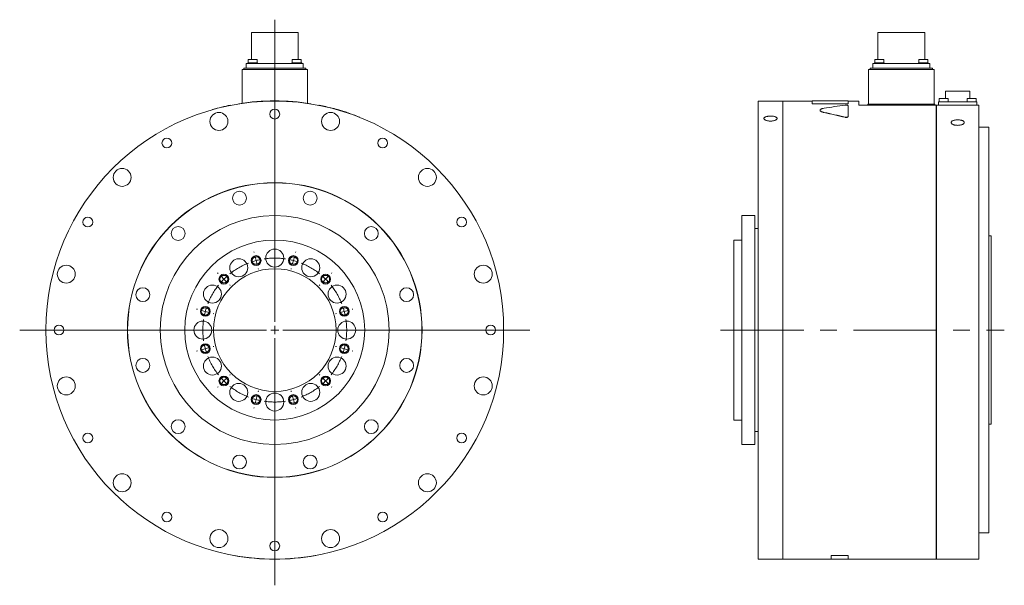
# Model space of a CAD drawing. Header units: millimetres. Extents: x 120 to 1515, y 63 to 1107.
# Tile 2 of 4: x 913 to 1515, y 432 to 778. Entities that reach past the tile are written whole.
import ezdxf

# ---------------------------------------------------------------- set-up
doc = ezdxf.new("R2010")
doc.units = ezdxf.units.MM
doc.header["$LTSCALE"] = 4
doc.linetypes.add('CENTERX2', pattern=[20.32, 12.7, -2.54, 2.54, -2.54])

# ---------------------------------------------------------------- blocks, each defined once
blk = doc.blocks.new('SW_CENTERMARKSYMBOL_0')
at = {"color": 6, "linetype": 'Continuous', "lineweight": 0}
for p, q in [((-24.07, 4.83), (-24.2, 5.31)), ((-22.78, 0), (-23.42, 2.41)), ((-22.78, 0), (-22.13, -2.41)), ((0, 0), (-0.65, -2.41)), ((0, 0), (0.65, 2.41)), ((1.29, 4.83), (1.42, 5.31)), ((-21.48, -4.83), (-21.35, -5.31)), ((-1.29, -4.83), (-1.42, -5.31)), ((-46.04, -7.85), (-46.39, -7.5)), ((-42.5, -11.39), (-44.27, -9.62)), ((-42.5, -11.39), (-40.73, -13.16)), ((19.72, -11.39), (17.96, -13.16)), ((19.72, -11.39), (21.49, -9.62)), ((23.26, -7.85), (23.61, -7.5)), ((-38.97, -14.92), (-38.61, -15.28)), ((16.19, -14.92), (15.84, -15.28)), ((-58.72, -29.82), (-59.2, -29.69)), ((35.94, -29.82), (36.43, -29.69)), ((-53.89, -31.11), (-56.3, -30.47)), ((-53.89, -31.11), (-51.47, -31.76)), ((-49.06, -32.41), (-48.58, -32.54)), ((26.28, -32.41), (25.8, -32.54)), ((31.11, -31.11), (28.7, -31.76)), ((31.11, -31.11), (33.53, -30.47)), ((-53.89, -53.89), (-56.3, -54.54)), ((-53.89, -53.89), (-51.47, -53.24)), ((-49.06, -52.59), (-48.58, -52.47)), ((26.28, -52.59), (25.8, -52.47)), ((31.11, -53.89), (28.7, -53.24)), ((31.11, -53.89), (33.53, -54.54)), ((-58.72, -55.18), (-59.2, -55.31)), ((35.94, -55.18), (36.43, -55.31)), ((-42.5, -73.61), (-40.73, -71.85)), ((-38.97, -70.08), (-38.61, -69.72)), ((16.19, -70.08), (15.84, -69.72)), ((19.72, -73.61), (17.96, -71.85)), ((-46.04, -77.15), (-46.39, -77.5)), ((-42.5, -73.61), (-44.27, -75.38)), ((19.72, -73.61), (21.49, -75.38)), ((23.26, -77.15), (23.61, -77.5)), ((-22.78, -85), (-22.13, -82.59)), ((-21.48, -80.17), (-21.35, -79.69)), ((-1.29, -80.17), (-1.42, -79.69)), ((0, -85), (-0.65, -82.59)), ((-24.07, -89.83), (-24.2, -90.31)), ((-22.78, -85), (-23.42, -87.42)), ((0, -85), (0.65, -87.42)), ((1.29, -89.83), (1.42, -90.31))]:
    blk.add_line(p, q, dxfattribs=at)
for start, end in [(105, 108.25544), (101.74456, 105), (75, 78.25544), (71.74456, 75), (135, 138.25544), (131.74456, 135), (45, 48.25544), (41.74456, 45), (161.74456, 165), (15, 18.25544), (165, 168.25544), (11.74456, 15), (191.74456, 195), (195, 198.25544), (341.74456, 345), (345, 348.25544), (221.74456, 225), (315, 318.25544), (225, 228.25544), (311.74456, 315), (251.74456, 255), (285, 288.25544), (255, 258.25544), (281.74456, 285)]:
    blk.add_arc((-11.39, -42.5), 44, start, end, dxfattribs=at)
at = {"color": 6, "linetype": 'CENTERX2', "lineweight": 0}
for start, end in [(81.51088, 98.48912), (111.51088, 128.48912), (51.51088, 68.48912), (141.51088, 158.48912), (21.51088, 38.48912), (171.51088, 188.48912), (351.51088, 8.48912), (201.51088, 218.48912), (321.51088, 338.48912), (231.51088, 248.48912), (291.51088, 308.48912), (261.51088, 278.48912)]:
    blk.add_arc((-11.39, -42.5), 44, start, end, dxfattribs=at)
blk = doc.blocks.new('SW_CENTERMARKSYMBOL_1')
at = {"color": 6, "linetype": 'Continuous', "lineweight": 0}
for p, q in [((0, 5), (0, 189.72)), ((-5, 0), (-156.01, 0)), ((0, 0), (-2.5, 0)), ((0, 0), (0, 2.5)), ((0, 0), (0, -2.5)), ((0, 0), (2.5, 0)), ((5, 0), (155.99, 0)), ((0, -5), (0, -156.05))]:
    blk.add_line(p, q, dxfattribs=at)

msp = doc.modelspace()

# ---------------------------------------------------------------- linework, layer by layer
at = {"color": 7, "linetype": 'Continuous', "lineweight": 15}
for p, q in [((1054.59, 770.32), (1054.59, 753.65)), ((1054.59, 770.32), (1068.89, 770.32)), ((1068.89, 770.32), (1083.19, 770.32)), ((1083.19, 753.65), (1083.19, 770.32)), ((1437.8, 770.32), (1437.8, 753.65)), ((1437.8, 770.32), (1466.4, 770.32)), ((1466.4, 753.65), (1466.4, 770.32)), ((1052.65, 753.65), (1052.65, 751.65)), ((1052.65, 753.65), (1055.4, 753.65)), ((1055.4, 753.65), (1058.15, 753.65)), ((1058.15, 751.65), (1058.15, 753.65)), ((1079.62, 753.65), (1079.62, 751.65)), ((1079.62, 753.65), (1082.37, 753.65)), ((1082.37, 753.65), (1085.12, 753.65)), ((1085.12, 751.65), (1085.12, 753.65)), ((1435.86, 753.65), (1435.86, 751.65)), ((1435.86, 753.65), (1441.36, 753.65)), ((1441.36, 751.65), (1441.36, 753.65)), ((1462.83, 753.65), (1462.83, 751.65)), ((1462.83, 753.65), (1468.33, 753.65)), ((1468.33, 751.65), (1468.33, 753.65)), ((1048.89, 726.99), (1048.89, 747.52)), ((1048.89, 747.52), (1050.77, 747.52)), ((1049.89, 747.52), (1049.89, 748.52)), ((1049.89, 748.52), (1051.77, 748.52)), ((1050.77, 747.52), (1087.01, 747.52)), ((1051.44, 748.52), (1051.44, 751.27)), ((1051.44, 751.27), (1053.32, 751.27)), ((1051.77, 748.52), (1086.01, 748.52)), ((1052.4, 751.65), (1052.4, 751.27)), ((1052.4, 751.65), (1055.4, 751.65)), ((1053.32, 751.27), (1084.46, 751.27)), ((1055.4, 751.65), (1058.4, 751.65)), ((1058.4, 751.27), (1058.4, 751.65)), ((1079.37, 751.65), (1079.37, 751.27)), ((1079.37, 751.65), (1082.37, 751.65)), ((1082.37, 751.65), (1085.37, 751.65)), ((1084.46, 751.27), (1086.34, 751.27)), ((1085.37, 751.27), (1085.37, 751.65)), ((1086.01, 748.52), (1087.89, 748.52)), ((1086.34, 751.27), (1086.34, 748.52)), ((1087.01, 747.52), (1088.89, 747.52)), ((1087.89, 748.52), (1087.89, 747.52)), ((1088.89, 747.52), (1088.89, 726.99)), ((1432.1, 726.32), (1432.1, 747.52)), ((1432.1, 747.52), (1433.98, 747.52)), ((1433.1, 747.52), (1433.1, 748.52)), ((1433.1, 748.52), (1434.98, 748.52)), ((1433.98, 747.52), (1470.22, 747.52)), ((1434.65, 748.52), (1434.65, 751.27)), ((1434.65, 751.27), (1436.53, 751.27)), ((1434.98, 748.52), (1469.22, 748.52)), ((1435.61, 751.65), (1435.61, 751.27)), ((1435.61, 751.65), (1441.61, 751.65)), ((1436.53, 751.27), (1467.67, 751.27)), ((1441.61, 751.27), (1441.61, 751.65)), ((1462.58, 751.65), (1462.58, 751.27)), ((1462.58, 751.65), (1468.58, 751.65)), ((1467.67, 751.27), (1469.55, 751.27)), ((1468.58, 751.27), (1468.58, 751.65)), ((1469.22, 748.52), (1471.1, 748.52)), ((1469.55, 751.27), (1469.55, 748.52)), ((1470.22, 747.52), (1472.1, 747.52)), ((1471.1, 748.52), (1471.1, 747.52)), ((1472.1, 747.52), (1472.1, 726.32)), ((1475.22, 729.82), (1475.22, 727.82)), ((1475.22, 729.82), (1480.72, 729.82)), ((1479.2, 734.37), (1479.2, 729.82)), ((1479.2, 734.37), (1494, 734.37)), ((1480.72, 727.82), (1480.72, 729.82)), ((1492.48, 729.82), (1492.48, 727.82)), ((1492.48, 729.82), (1497.98, 729.82)), ((1494, 729.82), (1494, 734.37)), ((1497.98, 727.82), (1497.98, 729.82)), ((1030.89, 723.07), (1030.86, 723.16)), ((1041.89, 725.7), (1041.87, 725.79)), ((1046.89, 726.58), (1046.87, 726.68)), ((1090.89, 726.58), (1090.9, 726.68)), ((1379.6, 728.32), (1364.6, 728.32)), ((1364.6, 588.32), (1364.6, 728.32)), ((1379.6, 728.32), (1379.6, 448.32)), ((1379.7, 727.32), (1379.6, 727.32)), ((1397.6, 728.32), (1379.7, 728.32)), ((1379.7, 588.32), (1379.7, 728.32)), ((1419.6, 728.42), (1397.6, 728.42)), ((1397.6, 726.68), (1397.6, 728.42)), ((1419.6, 726.68), (1397.6, 726.68)), ((1397.6, 726.58), (1397.6, 726.68)), ((1419.6, 726.58), (1397.6, 726.58)), ((1419.6, 728.42), (1419.6, 726.68)), ((1426.1, 728.32), (1419.6, 728.32)), ((1419.6, 726.58), (1419.6, 726.68)), ((1419.6, 725.55), (1419.6, 718.88)), ((1426.1, 728.32), (1426.1, 725.82)), ((1426.1, 725.82), (1473.5, 725.82)), ((1431.6, 725.82), (1431.6, 726.32)), ((1431.6, 726.32), (1433.48, 726.32)), ((1433.48, 726.32), (1470.72, 726.32)), ((1470.72, 726.32), (1472.6, 726.32)), ((1472.6, 726.32), (1472.6, 725.82)), ((1473.5, 725.82), (1473.5, 448.32)), ((1473.5, 724.82), (1473.6, 724.82)), ((1473.6, 448.32), (1473.6, 725.82)), ((1473.6, 725.82), (1499.6, 725.82)), ((1474.9, 725.82), (1474.9, 727.82)), ((1474.9, 727.82), (1477.7, 727.82)), ((1477.7, 727.82), (1495.5, 727.82)), ((1495.5, 727.82), (1498.3, 727.82)), ((1498.3, 727.82), (1498.3, 725.82)), ((1499.6, 448.32), (1499.6, 725.82)), ((1419.6, 718.78), (1419.6, 718.88)), ((1505.6, 712.32), (1499.6, 712.32)), ((1505.6, 588.32), (1505.6, 712.32)), ((1362.6, 658.32), (1354.6, 658.32)), ((1354.6, 588.32), (1354.6, 658.32)), ((1362.6, 588.32), (1362.6, 658.32)), ((1364.6, 650.32), (1362.6, 650.32)), ((1507.1, 645.82), (1505.6, 645.82)), ((1507.1, 588.32), (1507.1, 645.82)), ((1354.6, 643.32), (1349.6, 643.32)), ((1349.6, 588.32), (1349.6, 643.32)), ((1349.6, 533.32), (1349.6, 588.32)), ((1354.6, 518.32), (1354.6, 588.32)), ((1362.6, 518.32), (1362.6, 588.32)), ((1364.6, 448.32), (1364.6, 588.32)), ((1379.7, 448.32), (1379.7, 588.32)), ((1505.6, 464.32), (1505.6, 588.32)), ((1507.1, 530.82), (1507.1, 588.32)), ((1349.6, 533.32), (1354.6, 533.32)), ((1505.6, 530.82), (1507.1, 530.82)), ((1362.6, 526.32), (1364.6, 526.32)), ((1354.6, 518.32), (1362.6, 518.32)), ((1499.6, 464.32), (1505.6, 464.32)), ((1043.89, 450.57), (1043.87, 450.48)), ((1093.89, 450.57), (1093.91, 450.48)), ((1364.6, 448.32), (1379.6, 448.32)), ((1379.6, 449.32), (1379.7, 449.32)), ((1379.7, 448.32), (1409.1, 448.32)), ((1419.6, 450.57), (1409.1, 450.57)), ((1409.1, 450.57), (1409.1, 450.48)), ((1419.6, 450.48), (1409.1, 450.48)), ((1409.1, 450.48), (1409.1, 448.22)), ((1409.1, 448.22), (1419.6, 448.22)), ((1419.6, 450.57), (1419.6, 450.48)), ((1419.6, 448.22), (1419.6, 450.48)), ((1419.6, 448.32), (1473.5, 448.32)), ((1473.5, 449.32), (1473.6, 449.32)), ((1473.6, 448.32), (1499.6, 448.32))]:
    msp.add_line(p, q, dxfattribs=at)
at = {"color": 6, "linetype": 'CENTERX2', "lineweight": 0}
msp.add_line((1341.6, 588.32), (1515.1, 588.32), dxfattribs=at)
at = {"color": 7, "linetype": 'Continuous', "lineweight": 15}
for centre, radius in [((1068.89, 588.32), 140), ((1068.89, 720.32), 3), ((1034.72, 715.83), 5.5), ((1103.05, 715.83), 5.5), ((1002.89, 702.64), 3), ((1134.89, 702.64), 3), ((975.55, 681.66), 5.5), ((1162.23, 681.66), 5.5), ((1068.89, 588.32), 90.1), ((1068.89, 588.32), 90), ((1047.28, 668.98), 4.25), ((1090.5, 668.98), 4.25), ((954.57, 654.32), 3), ((1068.89, 588.32), 70), ((1183.2, 654.32), 3), ((1009.84, 647.37), 4.25), ((1127.93, 647.37), 4.25), ((1068.89, 588.32), 55), ((1068.89, 632.32), 5.5), ((941.39, 622.49), 5.5), ((1046.89, 626.43), 5.5), ((1090.89, 626.43), 5.5), ((1196.39, 622.49), 5.5), ((1068.89, 588.32), 37.5), ((1030.78, 610.32), 5.5), ((1106.99, 610.32), 5.5), ((988.23, 609.94), 4.25), ((1149.54, 609.94), 4.25), ((936.89, 588.32), 3), ((1024.89, 588.32), 5.5), ((1112.89, 588.32), 5.5), ((1200.89, 588.32), 3), ((988.23, 566.71), 4.25), ((1030.78, 566.32), 5.5), ((1106.99, 566.32), 5.5), ((1149.54, 566.71), 4.25), ((941.39, 554.16), 5.5), ((1046.89, 550.22), 5.5), ((1090.89, 550.22), 5.5), ((1196.39, 554.16), 5.5), ((1068.89, 544.32), 5.5), ((1009.84, 529.28), 4.25), ((1127.93, 529.28), 4.25), ((954.57, 522.32), 3), ((1183.2, 522.32), 3), ((1047.28, 507.67), 4.25), ((1090.5, 507.67), 4.25), ((975.55, 494.99), 5.5), ((1162.23, 494.99), 5.5), ((1002.89, 474.01), 3), ((1134.89, 474.01), 3), ((1034.72, 460.82), 5.5), ((1103.05, 460.82), 5.5), ((1068.89, 456.32), 3)]:
    msp.add_circle(centre, radius, dxfattribs=at)
at = {"color": 6, "linetype": 'Continuous', "lineweight": 15}
for centre in [(1057.5, 630.82), (1080.28, 630.82), (1037.78, 619.44), (1100, 619.44), (1026.39, 599.71), (1111.39, 599.71), (1026.39, 576.94), (1111.39, 576.94), (1037.78, 557.21), (1100, 557.21), (1057.5, 545.82), (1080.28, 545.82)]:
    msp.add_circle(centre, 3, dxfattribs=at)
for centre in [(1057.5, 630.82), (1080.28, 630.82), (1037.78, 619.44), (1100, 619.44), (1026.39, 599.71), (1111.39, 599.71), (1026.39, 576.94), (1111.39, 576.94), (1037.78, 557.21), (1100, 557.21), (1057.5, 545.82), (1080.28, 545.82)]:
    msp.add_circle(centre, 2.46)
at = {"color": 7, "linetype": 'Continuous', "lineweight": 15}
for start, end in [(101.11957, 105.74929), (80.9589, 99.0411), (75.45549, 78.80598), (68.2749, 71.75061), (259.71344, 280.28656)]:
    msp.add_arc((1068.89, 588.32), 140.1, start, end, dxfattribs=at)
for centre, ratio, start_param, end_param in [((1461.86, 588.32), 0.61683, 1.766169, 1.824646), ((1333.69, 588.32), 0.61683, 1.191622, 1.252284), ((1333.69, 588.32), 0.616389, 1.191622, 1.252284)]:
    msp.add_ellipse(centre, major_axis=(227.13, 0), ratio=ratio, start_param=start_param, end_param=end_param, dxfattribs=at)
for points, knots in [([(1096.09, 725.76), (1096.04, 725.77), (1095.94, 725.79), (1095.89, 725.8), (1095.92, 725.79), (1095.93, 725.79)], [0, 0, 0, 0, 0.390916, 0.7824, 1, 1, 1, 1]), ([(1112.76, 721.38), (1112.65, 721.41), (1112.52, 721.46), (1112.31, 721.52), (1112.24, 721.55), (1112.09, 721.59), (1112.02, 721.62), (1111.78, 721.7), (1111.62, 721.75), (1111.35, 721.83), (1111.27, 721.86), (1111.08, 721.92), (1110.99, 721.95), (1110.71, 722.04), (1110.51, 722.1), (1110.21, 722.19), (1110.11, 722.22), (1109.91, 722.28), (1109.81, 722.32), (1109.49, 722.41), (1109.28, 722.47), (1108.86, 722.6), (1108.65, 722.66), (1108.22, 722.79), (1108, 722.85), (1107.69, 722.94), (1107.58, 722.97), (1107.37, 723.04), (1107.27, 723.06), (1106.95, 723.15), (1106.74, 723.21), (1106.44, 723.3), (1106.34, 723.32), (1106.15, 723.38), (1106.05, 723.4), (1105.76, 723.48), (1105.58, 723.53), (1105.32, 723.6), (1105.23, 723.63), (1105.06, 723.67), (1104.98, 723.69), (1104.58, 723.8), (1104.3, 723.87), (1104.07, 723.93)], [0, 0, 0, 0, 0.0625, 0.0625, 0.09375, 0.09375, 0.125, 0.125, 0.1875, 0.1875, 0.21875, 0.21875, 0.25, 0.25, 0.3125, 0.3125, 0.34375, 0.34375, 0.375, 0.375, 0.4375, 0.4375, 0.5, 0.5, 0.5625, 0.5625, 0.59375, 0.59375, 0.625, 0.625, 0.6875, 0.6875, 0.71875, 0.71875, 0.75, 0.75, 0.8125, 0.8125, 0.84375, 0.84375, 0.875, 0.875, 1, 1, 1, 1]), ([(1404.82, 721.38), (1404.63, 721.41), (1404.46, 721.46), (1404.2, 721.52), (1404.12, 721.55), (1403.96, 721.59), (1403.88, 721.62), (1403.66, 721.7), (1403.52, 721.75), (1403.32, 721.83), (1403.26, 721.86), (1403.15, 721.92), (1403.09, 721.95), (1402.93, 722.04), (1402.84, 722.1), (1402.72, 722.19), (1402.68, 722.22), (1402.62, 722.28), (1402.59, 722.32), (1402.51, 722.41), (1402.47, 722.47), (1402.41, 722.6), (1402.4, 722.66), (1402.4, 722.79), (1402.41, 722.85), (1402.45, 722.94), (1402.46, 722.97), (1402.5, 723.04), (1402.53, 723.06), (1402.61, 723.15), (1402.67, 723.21), (1402.79, 723.3), (1402.83, 723.32), (1402.93, 723.38), (1402.97, 723.4), (1403.13, 723.48), (1403.25, 723.53), (1403.44, 723.6), (1403.51, 723.63), (1403.65, 723.67), (1403.72, 723.69), (1404.1, 723.8), (1404.44, 723.87), (1404.82, 723.93)], [0, 0, 0, 0, 0.0625, 0.0625, 0.09375, 0.09375, 0.125, 0.125, 0.1875, 0.1875, 0.21875, 0.21875, 0.25, 0.25, 0.3125, 0.3125, 0.34375, 0.34375, 0.375, 0.375, 0.4375, 0.4375, 0.5, 0.5, 0.5625, 0.5625, 0.59375, 0.59375, 0.625, 0.625, 0.6875, 0.6875, 0.71875, 0.71875, 0.75, 0.75, 0.8125, 0.8125, 0.84375, 0.84375, 0.875, 0.875, 1, 1, 1, 1]), ([(1417.77, 725.76), (1417.95, 725.78), (1418.16, 725.79), (1418.48, 725.79), (1418.59, 725.79), (1418.8, 725.78), (1418.89, 725.77), (1419.17, 725.74), (1419.33, 725.71), (1419.54, 725.64), (1419.6, 725.6), (1419.6, 725.55)], [0, 0, 0, 0, 0.25, 0.25, 0.375, 0.375, 0.5, 0.5, 0.75, 0.75, 1, 1, 1, 1]), ([(1120.9, 718.41), (1120.91, 718.41), (1120.94, 718.4), (1120.89, 718.41), (1120.8, 718.45), (1120.75, 718.47)], [0, 0, 0, 0, 0.201793, 0.600599, 1, 1, 1, 1]), ([(1372.1, 719.14), (1372.36, 719.14), (1372.62, 719.14), (1373.13, 719.1), (1373.39, 719.07), (1373.87, 719), (1374.1, 718.96), (1374.53, 718.85), (1374.74, 718.79), (1375.11, 718.66), (1375.27, 718.58), (1375.57, 718.42), (1375.69, 718.33), (1375.89, 718.16), (1375.97, 718.06), (1376.07, 717.87), (1376.1, 717.77), (1376.1, 717.57), (1376.07, 717.47), (1375.97, 717.27), (1375.89, 717.17), (1375.69, 716.98), (1375.57, 716.89), (1375.28, 716.71), (1375.11, 716.63), (1374.74, 716.48), (1374.54, 716.42), (1374.1, 716.3), (1373.87, 716.25), (1373.39, 716.17), (1373.14, 716.14), (1372.62, 716.09), (1372.36, 716.08), (1371.84, 716.08), (1371.58, 716.09), (1371.06, 716.14), (1370.81, 716.17), (1370.33, 716.25), (1370.09, 716.3), (1369.66, 716.42), (1369.45, 716.48), (1369.09, 716.63), (1368.92, 716.71), (1368.63, 716.89), (1368.5, 716.98), (1368.3, 717.17), (1368.22, 717.27), (1368.12, 717.46), (1368.1, 717.56), (1368.1, 717.77), (1368.12, 717.87), (1368.22, 718.06), (1368.3, 718.15), (1368.5, 718.33), (1368.62, 718.42), (1368.91, 718.58), (1369.08, 718.65), (1369.45, 718.79), (1369.65, 718.85), (1370.09, 718.95), (1370.32, 719), (1370.8, 719.07), (1371.05, 719.1), (1371.57, 719.14), (1371.83, 719.14), (1372.1, 719.14)], [0, 0, 0, 0, 0.03125, 0.03125, 0.0625, 0.0625, 0.09375, 0.09375, 0.125, 0.125, 0.15625, 0.15625, 0.1875, 0.1875, 0.21875, 0.21875, 0.25, 0.25, 0.28125, 0.28125, 0.3125, 0.3125, 0.34375, 0.34375, 0.375, 0.375, 0.40625, 0.40625, 0.4375, 0.4375, 0.46875, 0.46875, 0.5, 0.5, 0.53125, 0.53125, 0.5625, 0.5625, 0.59375, 0.59375, 0.625, 0.625, 0.65625, 0.65625, 0.6875, 0.6875, 0.71875, 0.71875, 0.75, 0.75, 0.78125, 0.78125, 0.8125, 0.8125, 0.84375, 0.84375, 0.875, 0.875, 0.90625, 0.90625, 0.9375, 0.9375, 0.96875, 0.96875, 1, 1, 1, 1]), ([(1404.82, 721.28), (1404.47, 721.37), (1403.76, 721.54), (1402.99, 721.88), (1402.53, 722.25), (1402.34, 722.51), (1402.4, 722.63), (1402.4, 722.64)], [0, 0, 0, 0, 0.248806, 0.498318, 0.747869, 0.996721, 1, 1, 1, 1]), ([(1419.6, 718.88), (1419.6, 718.83), (1419.58, 718.8), (1419.54, 718.74), (1419.53, 718.72), (1419.49, 718.68), (1419.47, 718.66), (1419.42, 718.63), (1419.39, 718.61), (1419.33, 718.58), (1419.29, 718.56), (1419.22, 718.53), (1419.18, 718.52), (1419.12, 718.5), (1419.1, 718.49), (1419.05, 718.48), (1419.03, 718.47), (1418.96, 718.46), (1418.91, 718.45), (1418.81, 718.43), (1418.76, 718.42), (1418.6, 718.41), (1418.5, 718.4), (1418.17, 718.4), (1417.95, 718.43), (1417.77, 718.47)], [0, 0, 0, 0, 0.125, 0.125, 0.1875, 0.1875, 0.25, 0.25, 0.3125, 0.3125, 0.375, 0.375, 0.4375, 0.4375, 0.46875, 0.46875, 0.5, 0.5, 0.5625, 0.5625, 0.625, 0.625, 0.75, 0.75, 1, 1, 1, 1]), ([(1419.6, 718.78), (1419.6, 718.77), (1419.59, 718.74), (1419.58, 718.7), (1419.56, 718.66), (1419.51, 718.61), (1419.42, 718.53), (1419.27, 718.45), (1419.02, 718.37), (1418.71, 718.32), (1418.44, 718.31), (1418.22, 718.31), (1418.06, 718.33), (1417.91, 718.35), (1417.81, 718.37), (1417.77, 718.38)], [0, 0, 0, 0, 0.041753, 0.08332, 0.124963, 0.187745, 0.2502, 0.375036, 0.499421, 0.624207, 0.749168, 0.811506, 0.874379, 0.936992, 1, 1, 1, 1]), ([(1486.6, 716.85), (1486.86, 716.85), (1487.12, 716.84), (1487.63, 716.79), (1487.89, 716.76), (1488.37, 716.68), (1488.6, 716.64), (1489.03, 716.52), (1489.24, 716.45), (1489.61, 716.3), (1489.77, 716.22), (1490.07, 716.04), (1490.19, 715.95), (1490.39, 715.75), (1490.47, 715.64), (1490.57, 715.43), (1490.6, 715.32), (1490.6, 715.1), (1490.57, 714.98), (1490.47, 714.77), (1490.39, 714.66), (1490.19, 714.45), (1490.07, 714.35), (1489.78, 714.16), (1489.61, 714.07), (1489.24, 713.9), (1489.04, 713.83), (1488.6, 713.7), (1488.37, 713.65), (1487.89, 713.56), (1487.64, 713.52), (1487.12, 713.48), (1486.86, 713.46), (1486.34, 713.46), (1486.08, 713.48), (1485.56, 713.52), (1485.31, 713.56), (1484.83, 713.64), (1484.59, 713.7), (1484.16, 713.83), (1483.95, 713.9), (1483.59, 714.07), (1483.42, 714.16), (1483.13, 714.35), (1483, 714.45), (1482.8, 714.66), (1482.72, 714.76), (1482.62, 714.98), (1482.6, 715.09), (1482.6, 715.32), (1482.62, 715.43), (1482.72, 715.64), (1482.8, 715.74), (1483, 715.95), (1483.12, 716.04), (1483.41, 716.22), (1483.58, 716.3), (1483.95, 716.45), (1484.15, 716.52), (1484.59, 716.63), (1484.82, 716.68), (1485.3, 716.76), (1485.55, 716.79), (1486.07, 716.84), (1486.33, 716.85), (1486.6, 716.85)], [0, 0, 0, 0, 0.03125, 0.03125, 0.0625, 0.0625, 0.09375, 0.09375, 0.125, 0.125, 0.15625, 0.15625, 0.1875, 0.1875, 0.21875, 0.21875, 0.25, 0.25, 0.28125, 0.28125, 0.3125, 0.3125, 0.34375, 0.34375, 0.375, 0.375, 0.40625, 0.40625, 0.4375, 0.4375, 0.46875, 0.46875, 0.5, 0.5, 0.53125, 0.53125, 0.5625, 0.5625, 0.59375, 0.59375, 0.625, 0.625, 0.65625, 0.65625, 0.6875, 0.6875, 0.71875, 0.71875, 0.75, 0.75, 0.78125, 0.78125, 0.8125, 0.8125, 0.84375, 0.84375, 0.875, 0.875, 0.90625, 0.90625, 0.9375, 0.9375, 0.96875, 0.96875, 1, 1, 1, 1])]:
    msp.add_open_spline(points, degree=3, knots=knots, dxfattribs=at)

# ---------------------------------------------------------------- block references
at = {"color": 7, "linetype": 'Continuous', "lineweight": 0}
for name, p in [('SW_CENTERMARKSYMBOL_1', (1068.89, 588.32)), ('SW_CENTERMARKSYMBOL_0', (1080.28, 630.82))]:
    msp.add_blockref(name, p, dxfattribs=at)

doc.saveas('drawing.dxf')
